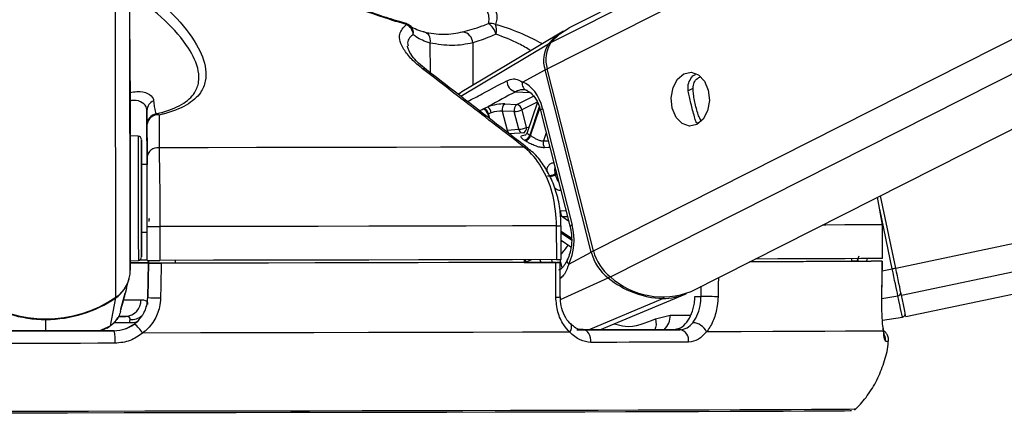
# Paper-space layout 'Surface Plate' of a CAD drawing. Header units: millimetres. Extents: x 2658 to 18042, y 1128 to 16227.
# Tile 17 of 64: x 6308 to 6483, y 5708 to 5779. Entities that reach past the tile are written whole.
import ezdxf

# ---------------------------------------------------------------- set-up
doc = ezdxf.new("R2010")
doc.units = ezdxf.units.MM
doc.layers.add('COMPONENT_GEOMETRY', color=7, linetype='Continuous')
doc.styles.add('SLDTEXTSTYLE1', font='TXT', dxfattribs={"width": 0.75})
doc.dimstyles.new('SLDDIMSTYLE0', dxfattribs={"dimtxt": 100, "dimasz": 6.604, "dimexe": 0, "dimexo": 0.0625, "dimgap": 25, "dimtad": 0, "dimtih": 1, "dimtoh": 1, "dimdec": 0, "dimlfac": 0.5, "dimrnd": 1e-09, "dimzin": 12, "dimdsep": 46, "dimtxsty": 'SLDTEXTSTYLE1', "dimsah": 1, "dimcen": 0.09, "dimadec": 0, "dimazin": 3, "dimtfac": 1, "dimtdec": 0, "dimtofl": 0, "dimtmove": 0, "dimatfit": 3, "dimfxl": 1, "dimfrac": 2, "dimtolj": 1, "dimtzin": 12, "dimarcsym": 0})

# ---------------------------------------------------------------- blocks, each defined once
blk = doc.blocks.new('_D_11')
at = {"layer": 'COMPONENT_GEOMETRY', "color": 7, "ltscale": 2}
for p, q in [((8881.73, 5900.55), (9410.21, 5900.55)), ((9403.86, 5900.55), (9403.86, 3746.68)), ((9403.86, 1434.05), (9403.86, 3587.93)), ((3885.31, 1434.05), (9410.21, 1434.05))]:
    blk.add_line(p, q, dxfattribs=at)
for points in [[(9403.86, 5900.55), (9402.84, 5893.95), (9404.88, 5893.95)], [(9403.86, 1434.05), (9404.88, 1440.65), (9402.84, 1440.65)]]:
    blk.add_solid(points, dxfattribs=at)
at = {"layer": 'COMPONENT_GEOMETRY', "color": 7, "ltscale": 2, "insert": (9256.08, 3716.83), "char_height": 100, "attachment_point": 1, "style": 'SLDTEXTSTYLE1'}
blk.add_mtext('2233', dxfattribs=at)

psp = doc.layouts.new('Surface Plate')

# ---------------------------------------------------------------- linework, layer by layer
at = {"color": 7, "linetype": 'Continuous', "lineweight": 25, "ltscale": 2}
for p, q in [((6327.5, 5767.87), (6327.32, 5900.55)), ((6649.4, 5900.55), (6405.52, 5777.28)), ((6427.18, 5730.45), (6763.7, 5900.55)), ((6465.36, 5725.99), (7294.29, 5900.55)), ((6376.55, 5778.03), (6375.36, 5778.39)), ((6404.52, 5776.71), (6387.14, 5766.34)), ((6397.23, 5767.65), (6401.24, 5769.8)), ((6409.45, 5737.45), (6401.24, 5769.8)), ((6409.85, 5737.67), (6401.64, 5770.01)), ((6327.5, 5767.87), (6327.55, 5734.24)), ((6399.87, 5764.08), (6398.06, 5758.66)), ((6330.51, 5762.58), (6330.52, 5752.99)), ((6390.35, 5762.94), (6391.05, 5763.25)), ((6391.69, 5762.19), (6391.2, 5762)), ((6393.64, 5762.47), (6394.49, 5759.09)), ((6395.78, 5762.39), (6393.64, 5762.47)), ((6394.06, 5763.75), (6396.21, 5763.66)), ((6396.58, 5759.26), (6395.78, 5762.39)), ((6397.12, 5762.72), (6397.91, 5759.59)), ((6400.43, 5762.6), (6405.7, 5741.88)), ((6400.8, 5762.96), (6406.06, 5742.24)), ((6330.52, 5754.23), (6330.51, 5760.04)), ((6394.49, 5759.09), (6396.58, 5759.26)), ((6397.67, 5758.64), (6394.91, 5758.43)), ((6328.95, 5758.02), (6327.52, 5758.09)), ((6330.52, 5752.99), (6329.52, 5752.99)), ((6461.16, 5742.31), (6460.32, 5747.21)), ((6463.54, 5734.61), (6460.83, 5747.46)), ((6330.55, 5735.97), (6330.54, 5741.97)), ((6332.81, 5741.97), (6332.82, 5735.97)), ((6403.31, 5736.1), (6403.3, 5742.1)), ((6404.1, 5736.11), (6404.09, 5742.11)), ((6461.17, 5736.31), (6461.16, 5742.31)), ((6461.16, 5742.31), (6461.18, 5742.31)), ((6461.19, 5736.31), (6461.18, 5742.31)), ((6329.54, 5740.99), (6330.54, 5740.99)), ((6404.09, 5739.56), (6405.84, 5738.39)), ((6327.55, 5735.88), (6328.98, 5735.96)), ((6330.76, 5735.97), (6330.76, 5735.5)), ((6330.76, 5735.49), (6330.76, 5735.97)), ((6335.55, 5735.98), (6335.55, 5735.48)), ((6397.51, 5736.1), (6397.51, 5735.6)), ((6405.44, 5735.31), (6409.45, 5737.45)), ((6455.71, 5736.3), (6455.7, 5735.8)), ((6461.19, 5736.31), (6461.17, 5736.31)), ((6330.76, 5735.51), (6330.66, 5729.36)), ((6330.66, 5729.36), (6330.76, 5735.47)), ((6330.76, 5735.51), (6330.76, 5735.5)), ((6335.14, 5735.49), (6330.76, 5735.49)), ((6330.76, 5735.47), (6330.76, 5735.49)), ((6335.14, 5735.49), (6335.14, 5735.48)), ((6335.14, 5735.48), (6335.14, 5735.49)), ((6397.51, 5735.61), (6403.34, 5735.61)), ((6398.71, 5735.6), (6397.51, 5735.6)), ((6403.94, 5729.47), (6403.93, 5735.61)), ((6455.7, 5735.81), (6459.16, 5735.81)), ((6456.99, 5735.8), (6455.7, 5735.8)), ((6461.07, 5729.64), (6461.16, 5735.81)), ((6326.88, 5730.97), (6327.32, 5732.64)), ((6326.88, 5730.97), (6326.7, 5730.32)), ((6324.05, 5724.36), (6324.96, 5729.32)), ((6325.94, 5727.55), (6326.65, 5730.15)), ((6330.66, 5729.37), (6330.66, 5729.36)), ((6410.99, 5723.63), (6426.13, 5729.99)), ((6427.86, 5729.57), (6428.96, 5729.57)), ((6461.06, 5729.64), (6461.07, 5729.64)), ((6325.8, 5726.89), (6325.9, 5727.27)), ((6325.89, 5727.38), (6325.95, 5727.55)), ((6325.97, 5727.61), (6325.98, 5727.66)), ((6325.42, 5726.01), (6326.75, 5726.01)), ((6327.43, 5724.86), (6327.5, 5725.45)), ((6420.85, 5725.59), (6423.48, 5726.22)), ((6461.18, 5725.34), (6464.73, 5725.89)), ((6322.23, 5723.46), (6323.41, 5723.99)), ((6323.43, 5723.95), (6324.06, 5724.42)), ((6425.2, 5723.66), (6424, 5723.66)), ((6324.67, 5723.46), (6324.67, 5723.46)), ((6406.88, 5723.62), (6408.08, 5723.62))]:
    psp.add_line(p, q, dxfattribs=at)
at = {"color": 8, "linetype": 'Continuous', "lineweight": 25, "ltscale": 2}
for p, q in [((6327.55, 5734.24), (6327.32, 5900.55)), ((6401.64, 5770.01), (6659.9, 5900.55)), ((6402.28, 5774.66), (6651.35, 5900.55)), ((6409.85, 5737.67), (6732.11, 5900.55)), ((6412.85, 5733.03), (6744.27, 5900.55)), ((6463.54, 5734.61), (7251.56, 5900.55)), ((6464.55, 5729.79), (7275.44, 5900.55)), ((6324.98, 5729.42), (6324.79, 5869.35)), ((6380.79, 5774.57), (6380.8, 5769.32)), ((6386.25, 5765.13), (6401.88, 5774.42)), ((6388.39, 5774.59), (6388.4, 5767.08)), ((6396.03, 5765.94), (6398.53, 5765.78)), ((6426.6, 5766.11), (6427.54, 5766.58)), ((6396.21, 5763.66), (6399.2, 5765.17)), ((6399.85, 5764.1), (6397.12, 5762.72)), ((6400.21, 5763.24), (6398.54, 5758.22)), ((6398.66, 5758.14), (6400.29, 5763.03)), ((6390.42, 5761.79), (6390.22, 5761.8)), ((6391.08, 5761.94), (6391.25, 5761.26)), ((6391.42, 5761.12), (6391.2, 5762)), ((6428.26, 5760.35), (6429.02, 5760.74)), ((6401.44, 5758.65), (6400.95, 5757.19)), ((6400.95, 5757.19), (6401.8, 5757.21)), ((6403.27, 5751.44), (6403.03, 5751.32)), ((6403.07, 5751.15), (6403.31, 5751.27)), ((6403.99, 5744.79), (6404.95, 5744.82)), ((6462.92, 5734.48), (6460.69, 5745.07)), ((6405.23, 5743.71), (6404.38, 5743.68)), ((6404.38, 5743.68), (6405.41, 5742.99)), ((6405.92, 5739.85), (6404.09, 5741.08)), ((6404.09, 5740.87), (6405.93, 5739.64)), ((6404.09, 5739.25), (6404.23, 5739.47)), ((6400.33, 5736.1), (6400.46, 5735.61)), ((6402.58, 5735.61), (6402.46, 5736.1)), ((6403.88, 5736.1), (6404.24, 5734.67)), ((6455.71, 5736.18), (6455.77, 5736.27)), ((6457.01, 5736.7), (6456.64, 5735.8)), ((6397.9, 5735.61), (6397.9, 5735.63)), ((6461.13, 5734.1), (6462.92, 5734.48)), ((6404.01, 5729.04), (6412.43, 5732.85)), ((6428.96, 5729.57), (6429, 5731.38)), ((6408.96, 5723.62), (6422.14, 5729.2)), ((6461.06, 5729.21), (6463.93, 5729.69)), ((6312.56, 5723.44), (6312.56, 5725.49)), ((6423.48, 5726.22), (6427.11, 5726.22)), ((6322, 5723.46), (6324.05, 5724.36)), ((6323.4, 5724.01), (6324.05, 5724.36)), ((6327.43, 5724.86), (6324.65, 5724.85))]:
    psp.add_line(p, q, dxfattribs=at)
at = {"color": 8, "linetype": 'Continuous', "lineweight": 25, "ltscale": 2, "flags": 128}
for points in [[(6376.55, 5778.03), (6376.55, 5778.03), (6376.57, 5778.02), (6376.58, 5777.99), (6376.59, 5777.96), (6376.6, 5777.91), (6376.6, 5777.86)], [(6400.8, 5762.96), (6400.64, 5762.86), (6400.52, 5762.77), (6400.45, 5762.68), (6400.43, 5762.61), (6400.43, 5762.6)], [(6397.91, 5759.59), (6398.24, 5759.63), (6398.39, 5759.64)], [(6328.95, 5758.02), (6328.95, 5758), (6328.95, 5757.47), (6328.95, 5756.21), (6328.95, 5754.33), (6328.96, 5751.95), (6328.96, 5749.23)], [(6402.11, 5756.01), (6401.79, 5756), (6401.15, 5755.98)], [(6328.96, 5749.23), (6328.96, 5746.36), (6328.97, 5743.53), (6328.97, 5740.94), (6328.97, 5738.76), (6328.98, 5737.14), (6328.98, 5736.19), (6328.98, 5735.96)], [(6406.06, 5742.24), (6405.9, 5742.15), (6405.78, 5742.05), (6405.71, 5741.97), (6405.69, 5741.89), (6405.7, 5741.88)], [(6461.16, 5742.31), (6459.55, 5742.3), (6457.34, 5742.28), (6454.52, 5742.27), (6451.12, 5742.25), (6450.51, 5742.25)], [(6405.44, 5735.31), (6405.3, 5735.49), (6405.21, 5735.66), (6405.16, 5735.82), (6405.16, 5735.97), (6405.19, 5736.04)], [(6432.04, 5732.91), (6432.02, 5731.68), (6431.97, 5729.5)], [(6324.94, 5729.39), (6324.96, 5729.34), (6324.96, 5729.32)], [(6326.38, 5728.97), (6327.46, 5728.97), (6328.56, 5728.97), (6329.45, 5728.97)], [(6312.56, 5725.58), (6312.56, 5725.57), (6312.56, 5725.52), (6312.56, 5725.49)], [(6420.85, 5725.59), (6420.94, 5725.05), (6420.95, 5724.54), (6420.88, 5724.07), (6420.74, 5723.65), (6420.74, 5723.65)], [(6328.61, 5724.99), (6328.04, 5724.87), (6327.43, 5724.86)], [(6405.63, 5723.21), (6405.8, 5723.54), (6405.91, 5723.85), (6405.96, 5724.14), (6405.94, 5724.39), (6405.85, 5724.6), (6405.78, 5724.68)]]:
    psp.add_lwpolyline(points, dxfattribs=at)
at = {"color": 7, "linetype": 'Continuous', "lineweight": 25, "ltscale": 2, "flags": 128}
for points in [[(6379.69, 5776.54), (6379.94, 5776.5), (6380.18, 5776.39), (6380.39, 5776.21), (6380.57, 5775.97), (6380.7, 5775.67), (6380.78, 5775.33), (6380.81, 5774.95), (6380.79, 5774.57)], [(6402.28, 5774.66), (6403.89, 5776.24), (6405.52, 5777.28)], [(6425.89, 5769.12), (6427.2, 5769.4), (6428.48, 5768.94), (6429.55, 5767.82), (6430.23, 5766.22), (6430.43, 5764.36), (6430.11, 5762.55), (6429.32, 5761.04), (6428.19, 5760.08), (6426.88, 5759.81), (6425.59, 5760.27), (6424.53, 5761.38), (6423.84, 5762.99), (6423.65, 5764.84), (6423.97, 5766.66), (6424.75, 5768.16), (6425.89, 5769.12)], [(6327.51, 5762.27), (6327.51, 5762.28), (6327.51, 5761.58), (6327.51, 5760.27), (6327.52, 5758.54), (6327.52, 5756.67), (6327.52, 5754.94), (6327.52, 5753.6), (6327.52, 5752.87), (6327.52, 5752.85), (6327.52, 5753.55), (6327.52, 5754.87), (6327.52, 5756.59), (6327.52, 5758.46), (6327.51, 5760.2), (6327.51, 5761.54), (6327.51, 5762.27)], [(6329.53, 5749.11), (6329.52, 5751.68), (6329.52, 5753.94), (6329.52, 5755.71), (6329.52, 5756.9), (6329.52, 5757.41), (6329.52, 5757.2), (6329.52, 5756.31), (6329.52, 5754.77), (6329.52, 5752.99)], [(6397.49, 5756.1), (6390.24, 5756.08), (6382.68, 5756.07), (6374.84, 5756.05), (6366.76, 5756.04), (6358.47, 5756.02), (6350, 5756.01), (6341.39, 5755.99), (6332.66, 5755.98)], [(6329.52, 5752.99), (6329.52, 5753.32), (6329.52, 5753.59), (6329.52, 5753.14), (6329.52, 5752.02), (6329.53, 5750.36), (6329.53, 5748.33)], [(6329.54, 5740.99), (6329.54, 5740.05), (6329.54, 5738.27), (6329.54, 5737.09), (6329.54, 5736.58), (6329.54, 5736.78), (6329.54, 5737.68), (6329.54, 5739.21), (6329.54, 5741.27), (6329.54, 5743.72), (6329.53, 5746.4), (6329.53, 5749.11)], [(6329.53, 5748.33), (6329.53, 5746.16), (6329.53, 5744.08), (6329.54, 5742.32), (6329.54, 5741.06), (6329.54, 5740.44), (6329.54, 5740.53), (6329.54, 5740.99)], [(6330.88, 5742.9), (6330.88, 5742.99), (6330.88, 5743.08), (6330.88, 5743.17), (6330.88, 5743.24), (6330.88, 5743.3), (6330.88, 5743.35), (6330.88, 5743.38), (6330.88, 5743.39), (6330.88, 5743.39), (6330.88, 5743.37), (6330.88, 5743.33), (6330.88, 5743.28), (6330.88, 5743.21)], [(6403.3, 5742.1), (6395.44, 5742.08), (6387.24, 5742.07), (6378.72, 5742.05), (6369.94, 5742.03), (6360.92, 5742.01), (6351.7, 5742), (6342.31, 5741.98), (6332.81, 5741.97)], [(6403.31, 5736.1), (6395.45, 5736.08), (6387.24, 5736.07), (6378.73, 5736.05), (6369.95, 5736.03), (6360.93, 5736.02), (6351.71, 5736), (6342.32, 5735.98), (6332.82, 5735.97)], [(6461.17, 5736.31), (6459.56, 5736.3), (6457.34, 5736.28), (6454.53, 5736.27), (6451.13, 5736.25), (6447.15, 5736.23), (6442.62, 5736.22), (6438.55, 5736.2)], [(6327.51, 5735.53), (6329.97, 5735.53), (6330.76, 5735.53)], [(6333.03, 5735.47), (6332.96, 5731.47), (6332.93, 5729.29)], [(6403.13, 5735.6), (6395.31, 5735.58), (6387.15, 5735.57), (6378.68, 5735.55), (6369.95, 5735.53), (6360.98, 5735.52), (6351.81, 5735.5), (6342.48, 5735.48), (6333.03, 5735.47)], [(6398.71, 5735.6), (6391.55, 5735.58), (6384.11, 5735.57), (6376.41, 5735.55), (6368.49, 5735.53), (6360.38, 5735.52), (6352.09, 5735.5), (6343.67, 5735.49), (6335.14, 5735.48)], [(6403.15, 5729.43), (6403.14, 5733.43), (6403.13, 5735.6)], [(6461.14, 5735.81), (6459.53, 5735.8), (6457.32, 5735.78), (6454.51, 5735.77), (6451.13, 5735.75), (6447.18, 5735.73), (6442.68, 5735.72), (6437.65, 5735.7), (6437.55, 5735.7)], [(6456.99, 5735.8), (6455.39, 5735.79), (6453.3, 5735.78), (6450.7, 5735.76), (6447.62, 5735.75), (6444.06, 5735.73), (6440.04, 5735.72), (6437.57, 5735.71)], [(6461.06, 5729.64), (6461.11, 5733.64), (6461.14, 5735.81)], [(6463.93, 5729.69), (6463.84, 5730.12), (6463.73, 5730.62), (6463.61, 5731.17), (6463.49, 5731.78), (6463.35, 5732.42), (6463.21, 5733.09), (6463.07, 5733.78), (6462.92, 5734.48)], [(6464.55, 5729.79), (6464.46, 5730.23), (6464.35, 5730.73), (6464.24, 5731.29), (6464.11, 5731.89), (6463.97, 5732.53), (6463.83, 5733.21), (6463.69, 5733.9), (6463.54, 5734.61)], [(6431.97, 5729.5), (6431.68, 5729.51), (6431.32, 5729.52), (6430.93, 5729.53), (6430.51, 5729.54), (6430.08, 5729.55), (6429.67, 5729.56), (6429.29, 5729.56), (6428.96, 5729.57)], [(6464.73, 5725.89), (6464.72, 5725.95), (6464.68, 5726.14), (6464.61, 5726.44), (6464.53, 5726.86), (6464.41, 5727.4), (6464.27, 5728.05), (6464.11, 5728.82), (6463.93, 5729.69)], [(6465.36, 5725.99), (6465.3, 5726.23), (6465.15, 5726.96), (6464.9, 5728.16), (6464.55, 5729.79)], [(6326.75, 5726.01), (6326.08, 5726.01), (6325.55, 5726.01)], [(6424, 5723.66), (6422.02, 5723.66), (6419.99, 5723.65), (6417.91, 5723.65), (6415.79, 5723.64), (6413.63, 5723.64), (6411.42, 5723.63), (6409.17, 5723.62), (6406.88, 5723.62)], [(6408.08, 5723.62), (6410.37, 5723.62), (6412.62, 5723.63), (6414.82, 5723.64), (6416.99, 5723.64), (6419.11, 5723.65), (6421.18, 5723.65), (6423.21, 5723.66), (6425.2, 5723.66)], [(6300.46, 5723.43), (6303.48, 5723.43), (6306.51, 5723.43), (6309.53, 5723.44), (6312.56, 5723.44), (6315.59, 5723.45), (6318.62, 5723.45), (6321.64, 5723.45), (6324.67, 5723.46)], [(6324.67, 5723.46), (6321.64, 5723.46), (6318.62, 5723.45), (6315.59, 5723.45), (6312.56, 5723.44), (6309.53, 5723.44), (6306.51, 5723.44), (6303.48, 5723.43), (6300.46, 5723.43)], [(6405.63, 5723.21), (6397.26, 5723.19), (6388.49, 5723.17), (6379.35, 5723.15), (6369.88, 5723.13), (6360.14, 5723.11), (6350.17, 5723.1), (6340.02, 5723.08), (6329.74, 5723.06)], [(6409.37, 5721.4), (6409.37, 5721.82), (6409.31, 5722.23), (6409.2, 5722.61), (6409.04, 5722.95), (6408.84, 5723.23), (6408.61, 5723.44), (6408.35, 5723.57), (6408.08, 5723.62)], [(6461.36, 5723.42), (6459.81, 5723.4), (6457.55, 5723.39), (6454.59, 5723.37), (6450.94, 5723.35), (6446.63, 5723.33), (6441.68, 5723.31), (6436.1, 5723.29), (6429.92, 5723.27)], [(6324.83, 5721.24), (6321.77, 5721.24), (6318.7, 5721.23), (6315.64, 5721.23), (6312.57, 5721.22), (6309.5, 5721.22), (6306.43, 5721.21), (6303.36, 5721.21), (6300.3, 5721.21)], [(6426.72, 5721.45), (6424.71, 5721.44), (6422.65, 5721.44), (6420.55, 5721.43), (6418.4, 5721.42), (6416.2, 5721.42), (6413.97, 5721.41), (6411.69, 5721.41), (6409.37, 5721.4)], [(6456.39, 5709.52), (6456.19, 5709.51), (6455.32, 5709.5), (6453.75, 5709.48), (6451.49, 5709.46), (6448.55, 5709.45), (6444.96, 5709.43), (6440.72, 5709.41), (6435.85, 5709.39), (6430.38, 5709.38), (6424.34, 5709.36), (6417.76, 5709.34), (6410.66, 5709.32), (6403.08, 5709.3), (6395.07, 5709.28), (6386.65, 5709.26), (6377.87, 5709.24), (6368.77, 5709.23), (6359.4, 5709.21), (6349.8, 5709.19), (6340.02, 5709.17), (6330.11, 5709.16), (6320.11, 5709.14), (6310.07, 5709.13), (6300.05, 5709.12)], [(6455.69, 5709.23), (6455.42, 5709.22), (6454.44, 5709.21), (6452.75, 5709.19), (6450.37, 5709.17), (6447.3, 5709.16), (6443.55, 5709.14), (6439.16, 5709.12), (6434.14, 5709.1), (6428.51, 5709.08), (6422.3, 5709.06), (6415.54, 5709.05), (6408.28, 5709.03), (6400.53, 5709.01), (6392.35, 5708.99), (6383.77, 5708.97), (6374.84, 5708.95), (6365.59, 5708.93), (6356.08, 5708.92), (6346.36, 5708.9), (6336.46, 5708.88), (6326.45, 5708.87), (6316.37, 5708.85), (6306.27, 5708.84)]]:
    psp.add_lwpolyline(points, dxfattribs=at)
at = {"color": 7, "linetype": 'Continuous', "lineweight": 25, "ltscale": 4}
for centre, radius, start, end in [((6375.99, 5776.11), 2, 49.5158, 73.7296), ((6391.62, 5776), 2.07, 66.6701, 101.9152), ((6389.62, 5775.55), 2.93, 11.7475, 57.4892), ((6390.02, 5776.95), 2.6, 341.9177, 21.2563), ((6375.63, 5775.87), 2.21, 6.1937, 64.0052), ((6386.35, 5774.55), 2.03, 1.0084, 81.2422), ((6409.73, 5768.03), 10.13, 120.9803, 140.8947), ((6406.27, 5771.46), 5.3, 146.0498, 198.228), ((6406.7, 5771.68), 5.33, 146.0448, 198.2343), ((6396.39, 5767.84), 1.93, 178.6033, 259.2446), ((6398.37, 5767.3), 1.19, 162.5024, 256.4984), ((6332.42, 5762.56), 1.91, 111.968, 179.3615), ((6389.88, 5761.7), 1.22, 11.1938, 72.8968), ((6390, 5761.77), 1.22, 11.1822, 73.0917), ((6390.13, 5761.97), 1.57, 8.1519, 54.314), ((6394.8, 5762.79), 1.2, 127.5447, 195.5591), ((6396.94, 5762.71), 1.2, 127.5441, 195.5593), ((6395.59, 5765.97), 3.58, 273.1298, 295.2709), ((6395.95, 5762.51), 1.19, 10.6232, 77.5273), ((6332.51, 5760.05), 2, 101.4222, 180.0644), ((6332.42, 5759.9), 1.91, 82.7081, 175.7168), ((6332.15, 5761.29), 0.712, 44.7208, 93.0469), ((6396.38, 5762.84), 3.59, 273.1366, 295.2545), ((6328.92, 5757.42), 0.6, 0.077, 87.077), ((6397.31, 5758.56), 1.27, 281.8103, 344.5825), ((6393.77, 5751.51), 6.93, 55.6847, 56.7591), ((6397.42, 5758.5), 1.29, 281.651, 343.7713), ((6394.18, 5751.58), 7.94, 55.7013, 56.7218), ((6402.25, 5756.78), 1.36, 162.6285, 215.9222), ((6332.42, 5754.08), 1.91, 82.9927, 175.7231), ((6401.5, 5754.48), 3.51, 273.1949, 295.8101), ((6388.72, 5747.6), 14.78, 13.8775, 14.5697), ((6405.19, 5744.58), 1.21, 170.4548, 228.3723), ((6331.6, 6212.07), 470.11, 269.8707, 270.1474), ((6418.1, 5739.71), 8.5, 193.9513, 231.8301), ((6328.94, 5736.56), 0.6, 273.077, 0.077), ((6329.38, 5616.71), 119.3, 89.4383, 90.0844), ((6331.59, 6180.35), 444.38, 269.8657, 270.1584), ((6403.32, 5828.47), 92.36, 269.9885, 270.4785), ((6417.66, 5739.49), 8.45, 193.9547, 231.8284), ((6321.71, 5734.25), 5.84, 304.1162, 359.8882), ((6328.35, 5358.89), 376.63, 89.6333, 90.1265), ((6321.68, 5734.15), 5.84, 304.2188, 345.0375), ((6422.79, 5745.69), 16.5, 231.1082, 267.7331), ((6422.11, 5743.39), 13.9, 228.2056, 291.3963), ((6312.53, 5747.7), 22.12, 235.8926, 304.2612), ((6312.51, 5747.52), 22.04, 235.8655, 270.1251), ((6312.55, 5747.52), 22.04, 270.0274, 304.2901), ((6326.59, 5728.87), 2.86, 273.2029, 1.9802), ((6332.89, 5765.16), 35.86, 266.4319, 270.0634), ((6422.19, 5739.46), 10.26, 269.7333, 293.8864), ((6463.89, 5730.25), 0.561, 274.2519, 5.3874), ((6464.64, 5726.49), 0.6, 278.9085, 11.8839), ((6323.76, 5719.21), 7.11, 32.779, 50.3669), ((6424.88, 5721.82), 1.87, 348.543, 80.3289), ((6427.38, 5722.1), 2.8, 24.7883, 87.6255), ((6317.69, 5721.82), 7.17, 355.3478, 13.2051)]:
    psp.add_arc(centre, radius, start, end, dxfattribs=at)
at = {"color": 8, "linetype": 'Continuous', "lineweight": 25, "ltscale": 4}
for centre, radius, start, end in [((6376.19, 5776.39), 1.66, 350.3623, 48.3423), ((6402.09, 5774.04), 0.432, 83.4802, 118.9272), ((6379.62, 5769.1), 0.906, 53.8179, 98.3711), ((6402.1, 5768.08), 1.92, 103.4141, 116.553), ((6395.35, 5759.26), 0.872, 191.4609, 251.5327), ((6397.42, 5759.43), 0.861, 191.2674, 253.4843), ((6397.05, 5759.42), 0.884, 294.7354, 11.3449), ((6397.61, 5755.22), 0.892, 52.2413, 97.3402), ((6401.54, 5754.49), 3.68, 279.1072, 294.6857), ((6403.44, 5804.61), 62.51, 269.8716, 270.5954), ((6396.17, 5744.56), 10.89, 316.6351, 327.5365), ((6396.35, 5735.21), 1.47, 15.3123, 36.8384), ((6396.46, 5735.25), 1.48, 14.7618, 34.5356), ((6410.9, 5734.12), 3.63, 106.51, 113.4458), ((6436.66, 5859.9), 128.15, 281.8234, 282.1057), ((6411.99, 5733.7), 0.96, 297.102, 321.7694), ((6403.33, 5733.59), 4.16, 267.5611, 278.4769), ((6421.95, 5729.61), 0.446, 294.8728, 330.1601), ((6327.66, 5728.58), 3.13, 267.088, 309.5585), ((6420.2, 5726.09), 3.28, 312.1875, 2.2967), ((6459.74, 5721.82), 2.01, 353.871, 25.7696), ((6461.78, 5727.69), 6.08, 269.5786, 274.3259)]:
    psp.add_arc(centre, radius, start, end, dxfattribs=at)
at = {"color": 7, "linetype": 'Continuous', "lineweight": 25, "ltscale": 4}
for centre, major_axis, ratio, start_param, end_param in [((6396.16, 5760.48), (-0.19, 7.38), 0.671997, 5.038349, 6.029015), ((6392.31, 5762.8), (2.74, 0.59), 0.273277, 0.818413, 1.988106), ((6392.51, 5761.86), (1.77, 0.34), 0.293277, 0.825533, 1.995227), ((6401.42, 5739.76), (-0.19, 7.38), 0.671997, 4.047683, 5.038349)]:
    psp.add_ellipse(centre, major_axis=major_axis, ratio=ratio, start_param=start_param, end_param=end_param, dxfattribs=at)
at = {"color": 8, "linetype": 'Continuous', "lineweight": 25, "ltscale": 4}
for centre, major_axis, ratio, start_param, end_param in [((6392.39, 5761.8), (1.77, 0.34), 0.293277, 2.811433, 3.159027), ((6451.44, 5738.37), (5.88, -4.46), 0.99993, 0.294746, 0.363002)]:
    psp.add_ellipse(centre, major_axis=major_axis, ratio=ratio, start_param=start_param, end_param=end_param, dxfattribs=at)
at = {"color": 7, "linetype": 'Continuous', "lineweight": 25, "ltscale": 2}
for points, knots in [([(6332.12, 5762), (6332.34, 5762.06), (6334.09, 5762.47), (6336.94, 5763.56), (6339.07, 5765.55), (6339.82, 5767.63), (6339.71, 5770.3), (6337.93, 5774.03), (6333.95, 5778.65), (6330.03, 5781.71), (6328.07, 5783.24)], [0, 0, 0, 0, 0.015688, 0.122159, 0.228397, 0.314286, 0.400448, 0.57252, 0.785983, 1, 1, 1, 1]), ([(6329.64, 5784.55), (6331.58, 5782.91), (6335.5, 5779.62), (6339.42, 5774.64), (6341.05, 5770.64), (6341.01, 5767.78), (6340.11, 5765.56), (6337.77, 5763.44), (6334.75, 5762.28), (6332.9, 5761.85), (6332.66, 5761.79)], [0, 0, 0, 0, 0.208235, 0.420981, 0.592266, 0.677743, 0.765864, 0.874571, 0.983939, 1, 1, 1, 1]), ([(6376.6, 5777.86), (6375.58, 5778.16), (6372.02, 5779.24), (6365.89, 5781.49), (6361.07, 5783.56), (6358.62, 5784.6)], [0, 0, 0, 0, 0.163712, 0.57562, 1, 1, 1, 1]), ([(6391.2, 5778.02), (6391.25, 5778.31), (6391.43, 5779.35), (6390.56, 5781.48), (6389.03, 5783.41), (6388.25, 5784.39)], [0, 0, 0, 0, 0.1618744, 0.5749158, 1, 1, 1, 1]), ([(6390.06, 5784.69), (6390.76, 5783.66), (6392.17, 5781.59), (6392.85, 5779.32), (6392.53, 5778.21), (6392.44, 5777.9)], [0, 0, 0, 0, 0.413472, 0.836283, 1, 1, 1, 1]), ([(6375.36, 5778.39), (6374.75, 5778.57), (6372.83, 5779.14), (6370.33, 5780), (6368.5, 5780.71), (6367.94, 5780.93)], [0, 0, 0, 0, 0.24277, 0.767892, 1, 1, 1, 1]), ([(6386.66, 5776.56), (6387.74, 5776.87), (6389.14, 5777.27), (6390.81, 5777.88), (6391.2, 5778.02)], [0, 0, 0, 0, 0.768403, 1, 1, 1, 1]), ([(6379.48, 5769.99), (6378.8, 5770.56), (6377.41, 5771.72), (6375.76, 5773.85), (6374.97, 5776.18), (6376.08, 5777.33), (6376.6, 5777.86)], [0, 0, 0, 0, 0.189739, 0.387182, 0.717516, 1, 1, 1, 1]), ([(6379.9, 5776.53), (6379.79, 5776.55), (6379.08, 5776.69), (6378.12, 5777.06), (6377.42, 5777.48), (6377.3, 5777.63), (6377.3, 5777.63)], [0, 0, 0, 0, 0.0889402, 0.5349824, 0.9974287, 1, 1, 1, 1]), ([(6379.69, 5776.54), (6380.88, 5776.34), (6383.3, 5775.94), (6385.53, 5776.35), (6386.66, 5776.56)], [0, 0, 0, 0, 0.492358, 1, 1, 1, 1]), ([(6392.49, 5776.15), (6392.14, 5776), (6390.64, 5775.34), (6389.37, 5774.91), (6388.39, 5774.59)], [0, 0, 0, 0, 0.231921, 1, 1, 1, 1]), ([(6380.79, 5774.57), (6379.88, 5774.89), (6378.69, 5775.31), (6377.99, 5775.96), (6377.83, 5776.11)], [0, 0, 0, 0, 0.768074, 1, 1, 1, 1]), ([(6388.39, 5774.59), (6387.19, 5774.37), (6384.76, 5773.92), (6382.13, 5774.35), (6380.79, 5774.57)], [0, 0, 0, 0, 0.492714, 1, 1, 1, 1]), ([(6380.18, 5769.83), (6379.68, 5770.23), (6378.59, 5771.1), (6377.5, 5772.38), (6376.89, 5773.45), (6376.81, 5773.98), (6376.82, 5774.05), (6376.82, 5774.05)], [0, 0, 0, 0, 0.220978, 0.4868, 0.741378, 0.990121, 1, 1, 1, 1]), ([(6397.49, 5756.1), (6396.67, 5756.74), (6392.52, 5759.94), (6386.52, 5764.58), (6381.34, 5768.56), (6379.48, 5769.99)], [0, 0, 0, 0, 0.138098, 0.690493, 1, 1, 1, 1]), ([(6398.14, 5755.93), (6393.94, 5759.18), (6387.95, 5763.82), (6381.95, 5768.44), (6380.15, 5769.83)], [0, 0, 0, 0, 0.700067, 1, 1, 1, 1]), ([(6394.46, 5767.89), (6394.85, 5768.04), (6395.38, 5768.24), (6396.28, 5768.15), (6396.81, 5767.87), (6397.23, 5767.65)], [0, 0, 0, 0, 0.417871, 0.554006, 1, 1, 1, 1]), ([(6426.68, 5766.03), (6426.65, 5766.43), (6426.59, 5767.24), (6427.12, 5768.29), (6427.62, 5768.91), (6427.96, 5769.02), (6427.97, 5769.03)], [0, 0, 0, 0, 0.329794, 0.659082, 0.998252, 1, 1, 1, 1]), ([(6427.54, 5766.58), (6427.58, 5766.91), (6427.67, 5767.57), (6428.19, 5768.28), (6428.66, 5768.48), (6428.85, 5768.57)], [0, 0, 0, 0, 0.377213, 0.753942, 1, 1, 1, 1]), ([(6387.19, 5766.34), (6387, 5766.24), (6386.52, 5766), (6386.08, 5765.66), (6385.82, 5765.46)], [0, 0, 0, 0, 0.389056, 1, 1, 1, 1]), ([(6396.03, 5765.94), (6394.43, 5765.08), (6392.77, 5764.18), (6391.11, 5763.28), (6391.05, 5763.25)], [0, 0, 0, 0, 0.961067, 1, 1, 1, 1]), ([(6398.09, 5766.13), (6397.79, 5766.22), (6397.09, 5766.41), (6396.41, 5766.11), (6396.03, 5765.94)], [0, 0, 0, 0, 0.429773, 1, 1, 1, 1]), ([(6397.87, 5766.18), (6398.02, 5766.12), (6398.44, 5765.94), (6399.21, 5765.26), (6399.99, 5764.05), (6400.3, 5763.04), (6400.43, 5762.6)], [0, 0, 0, 0, 0.1515446, 0.4464818, 0.7623848, 1, 1, 1, 1]), ([(6428.06, 5760.61), (6427.97, 5760.87), (6427.8, 5761.4), (6427.48, 5762.59), (6427.16, 5763.85), (6426.89, 5765.02), (6426.75, 5765.69), (6426.68, 5766.03)], [0, 0, 0, 0, 0.222081, 0.445766, 0.640145, 0.821661, 1, 1, 1, 1]), ([(6429.02, 5760.74), (6428.88, 5760.95), (6428.63, 5761.34), (6428.28, 5762.36), (6427.98, 5763.49), (6427.73, 5764.67), (6427.57, 5765.71), (6427.55, 5766.31), (6427.54, 5766.58)], [0, 0, 0, 0, 0.2046392, 0.3763333, 0.5488329, 0.70336, 0.8642793, 1, 1, 1, 1]), ([(6331.7, 5764.32), (6331.74, 5763.96), (6331.87, 5762.64), (6332.01, 5762.27), (6332.12, 5762)], [0, 0, 0, 0, 0.275195, 1, 1, 1, 1]), ([(6330.51, 5760.04), (6330.51, 5760.22), (6330.51, 5760.56), (6330.51, 5761.9), (6330.51, 5762.58)], [0, 0, 0, 0, 0.495632, 1, 1, 1, 1]), ([(6389.55, 5762.43), (6389.6, 5762.47), (6389.78, 5762.62), (6390.04, 5762.77), (6390.24, 5762.87)], [0, 0, 0, 0, 0.274403, 1, 1, 1, 1]), ([(6390.24, 5762.87), (6390.24, 5762.88), (6390.28, 5762.9), (6390.32, 5762.92), (6390.35, 5762.94)], [0, 0, 0, 0, 0.23691, 1, 1, 1, 1]), ([(6332.66, 5761.79), (6332.66, 5761.15), (6332.66, 5759.22), (6332.66, 5757.28), (6332.66, 5755.98)], [0, 0, 0, 0, 0.330983, 1, 1, 1, 1]), ([(6390.29, 5761.9), (6390.29, 5761.9), (6390.27, 5761.9), (6390.38, 5761.85), (6390.55, 5761.69), (6390.58, 5761.51), (6390.59, 5761.44)], [0, 0, 0, 0, 0.092708, 0.388702, 0.765467, 1, 1, 1, 1]), ([(6391.2, 5762), (6391.17, 5761.99), (6391.13, 5761.97), (6391.09, 5761.95), (6391.08, 5761.94)], [0, 0, 0, 0, 0.7630739, 1, 1, 1, 1]), ([(6428.26, 5760.35), (6428.2, 5760.39), (6428.11, 5760.46), (6428.07, 5760.57), (6428.06, 5760.61)], [0, 0, 0, 0, 0.570015, 1, 1, 1, 1]), ([(6398.05, 5758.67), (6398.01, 5758.56), (6397.92, 5758.37), (6397.74, 5758.23), (6397.65, 5758.19), (6397.66, 5758.2), (6397.67, 5758.2)], [0, 0, 0, 0, 0.345259, 0.660591, 0.908224, 1, 1, 1, 1]), ([(6397.57, 5757.31), (6397.48, 5757.38), (6397.21, 5757.56), (6396.95, 5757.82), (6396.93, 5758.04), (6397.18, 5758.19), (6397.56, 5758.23), (6397.75, 5758.26)], [0, 0, 0, 0, 0.116739, 0.333045, 0.551952, 0.773895, 1, 1, 1, 1]), ([(6401.15, 5755.98), (6401.02, 5755.99), (6400.66, 5755.99), (6399.96, 5756.14), (6399.11, 5756.45), (6398.3, 5756.85), (6397.88, 5757.11), (6397.68, 5757.24)], [0, 0, 0, 0, 0.119552, 0.34929, 0.573007, 0.788432, 1, 1, 1, 1]), ([(6398.66, 5758.14), (6398.8, 5758.05), (6399.08, 5757.86), (6399.61, 5757.56), (6400.17, 5757.31), (6400.63, 5757.19), (6400.87, 5757.19), (6400.95, 5757.19)], [0, 0, 0, 0, 0.219854, 0.440345, 0.663117, 0.885487, 1, 1, 1, 1]), ([(6332.66, 5755.98), (6332.68, 5754.95), (6332.73, 5752.9), (6332.79, 5748.16), (6332.8, 5744.32), (6332.81, 5742.25), (6332.81, 5741.97)], [0, 0, 0, 0, 0.317085, 0.634487, 0.949897, 1, 1, 1, 1]), ([(6403.3, 5742.1), (6403.17, 5743.89), (6402.92, 5747.46), (6401.01, 5752.21), (6398.97, 5754.88), (6397.69, 5755.94), (6397.49, 5756.1)], [0, 0, 0, 0, 0.313655, 0.627144, 0.941615, 1, 1, 1, 1]), ([(6404.06, 5742.11), (6404.04, 5743.01), (6403.99, 5744.97), (6403.35, 5747.9), (6402.28, 5750.78), (6400.77, 5753.29), (6399.35, 5755.03), (6398.36, 5755.69), (6398.11, 5755.87)], [0, 0, 0, 0, 0.163106, 0.3541, 0.546062, 0.739644, 0.933211, 1, 1, 1, 1]), ([(6330.54, 5741.97), (6330.54, 5742.22), (6330.54, 5744.03), (6330.53, 5747.39), (6330.52, 5751.53), (6330.52, 5753.33), (6330.52, 5754.23)], [0, 0, 0, 0, 0.050073, 0.365308, 0.682707, 1, 1, 1, 1]), ([(6405.7, 5741.88), (6405.76, 5741.58), (6405.96, 5740.67), (6406.01, 5739.06), (6405.74, 5737.34), (6405.36, 5736.44), (6405.19, 5736.05)], [0, 0, 0, 0, 0.154013, 0.4596, 0.765736, 1, 1, 1, 1]), ([(6405.19, 5736.06), (6405.16, 5735.98), (6404.93, 5735.51), (6404.47, 5734.84), (6404.03, 5734.34), (6403.69, 5734.26), (6403.61, 5734.24)], [0, 0, 0, 0, 0.068752, 0.457518, 0.874156, 1, 1, 1, 1]), ([(6330.76, 5735.47), (6330.78, 5735.47), (6330.82, 5735.47), (6331.17, 5735.47), (6331.67, 5735.47), (6332.32, 5735.47), (6332.79, 5735.47), (6333.03, 5735.47)], [0, 0, 0, 0, 0.19754, 0.395097, 0.592685, 0.790281, 1, 1, 1, 1]), ([(6403.13, 5735.6), (6403.3, 5735.6), (6403.63, 5735.6), (6403.9, 5735.6), (6403.96, 5735.61), (6403.79, 5735.61), (6403.49, 5735.61), (6403.34, 5735.61)], [0, 0, 0, 0, 0.197553, 0.395126, 0.592681, 0.790306, 1, 1, 1, 1]), ([(6461.14, 5735.81), (6461.15, 5735.81), (6461.17, 5735.81), (6460.91, 5735.81), (6460.47, 5735.81), (6459.86, 5735.81), (6459.4, 5735.81), (6459.16, 5735.81)], [0, 0, 0, 0, 0.197551, 0.395119, 0.592699, 0.790302, 1, 1, 1, 1]), ([(6324.67, 5723.46), (6325.34, 5723.53), (6326.7, 5723.66), (6328.5, 5724.71), (6329.85, 5726.24), (6330.55, 5727.9), (6330.63, 5728.97), (6330.66, 5729.37)], [0, 0, 0, 0, 0.218188, 0.436391, 0.654376, 0.87126, 1, 1, 1, 1]), ([(6326.7, 5730.32), (6326.57, 5729.84), (6326.3, 5728.86), (6326.03, 5727.88), (6325.89, 5727.38)], [0, 0, 0, 0, 0.493259, 1, 1, 1, 1]), ([(6328.3, 5724.69), (6328.34, 5724.72), (6328.91, 5725.17), (6329.85, 5726.24), (6330.55, 5727.89), (6330.63, 5728.97), (6330.66, 5729.36)], [0, 0, 0, 0, 0.02952, 0.405541, 0.779024, 1, 1, 1, 1]), ([(6329.45, 5728.97), (6329.61, 5728.96), (6330.23, 5728.93), (6330.61, 5728.66), (6330.63, 5728.27), (6330.64, 5728.19)], [0, 0, 0, 0, 0.213149, 0.833706, 1, 1, 1, 1]), ([(6332.93, 5729.29), (6332.89, 5728.76), (6332.78, 5727.33), (6331.84, 5725.13), (6330.57, 5723.7), (6329.8, 5723.11), (6329.74, 5723.06)], [0, 0, 0, 0, 0.220492, 0.5936612, 0.9703555, 1, 1, 1, 1]), ([(6405.63, 5723.21), (6405.26, 5723.62), (6404.37, 5724.61), (6403.38, 5726.76), (6403.23, 5728.54), (6403.15, 5729.43)], [0, 0, 0, 0, 0.260361, 0.630691, 1, 1, 1, 1]), ([(6405.79, 5724.69), (6405.74, 5724.73), (6405.32, 5725.1), (6404.66, 5726.12), (6404.04, 5727.76), (6403.99, 5728.94), (6403.97, 5729.47)], [0, 0, 0, 0, 0.047756, 0.384097, 0.721091, 1, 1, 1, 1]), ([(6424, 5723.66), (6424.43, 5723.73), (6425.31, 5723.87), (6426.46, 5724.91), (6427.33, 5726.45), (6427.78, 5728.1), (6427.84, 5729.17), (6427.86, 5729.57)], [0, 0, 0, 0, 0.218204, 0.436391, 0.654379, 0.871261, 1, 1, 1, 1]), ([(6427.5, 5724.9), (6427.52, 5724.93), (6427.87, 5725.38), (6428.44, 5726.45), (6428.87, 5728.1), (6428.94, 5729.17), (6428.96, 5729.57)], [0, 0, 0, 0, 0.0295552, 0.4055509, 0.7790196, 1, 1, 1, 1]), ([(6431.97, 5729.5), (6431.94, 5728.97), (6431.85, 5727.54), (6431.25, 5725.34), (6430.45, 5723.91), (6429.96, 5723.32), (6429.92, 5723.27)], [0, 0, 0, 0, 0.220485, 0.59365, 0.970336, 1, 1, 1, 1]), ([(6461.36, 5723.42), (6461.31, 5723.83), (6461.19, 5724.82), (6461.06, 5726.97), (6461.06, 5728.75), (6461.06, 5729.64)], [0, 0, 0, 0, 0.2603602, 0.6306917, 1, 1, 1, 1]), ([(6325.9, 5727.24), (6325.91, 5727.29), (6325.93, 5727.37), (6325.95, 5727.48), (6325.96, 5727.57), (6325.96, 5727.62), (6325.96, 5727.64)], [0, 0, 0, 0, 0.197902, 0.405154, 0.684313, 1, 1, 1, 1]), ([(6324.41, 5724.69), (6324.5, 5724.74), (6324.83, 5724.98), (6325.17, 5725.41), (6325.32, 5725.79), (6325.36, 5725.88)], [0, 0, 0, 0, 0.204347, 0.810243, 1, 1, 1, 1]), ([(6327.5, 5725.45), (6327.5, 5725.51), (6327.52, 5725.74), (6327.36, 5725.91), (6327.04, 5726), (6326.86, 5726.01), (6326.75, 5726.01)], [0, 0, 0, 0, 0.167618, 0.639678, 0.784662, 1, 1, 1, 1]), ([(6324.67, 5723.46), (6325.35, 5723.52), (6326.66, 5723.64), (6327.77, 5724.35), (6328.3, 5724.69)], [0, 0, 0, 0, 0.51951, 1, 1, 1, 1]), ([(6408.03, 5723.69), (6407.86, 5723.67), (6407.34, 5723.63), (6406.6, 5723.95), (6406.02, 5724.51), (6405.79, 5724.73)], [0, 0, 0, 0, 0.223883, 0.701432, 1, 1, 1, 1]), ([(6425.2, 5723.66), (6425.63, 5723.72), (6426.47, 5723.84), (6427.16, 5724.55), (6427.5, 5724.9)], [0, 0, 0, 0, 0.519554, 1, 1, 1, 1]), ([(6461.52, 5722.63), (6461.52, 5722.63), (6461.51, 5722.64), (6461.45, 5723.02), (6461.38, 5723.52), (6461.32, 5723.95), (6461.31, 5724.02)], [0, 0, 0, 0, 0.147577, 0.450598, 0.913131, 1, 1, 1, 1]), ([(6329.74, 5723.06), (6329.03, 5722.56), (6327.55, 5721.51), (6325.76, 5721.33), (6324.83, 5721.24)], [0, 0, 0, 0, 0.485353, 1, 1, 1, 1]), ([(6409.37, 5721.4), (6408.72, 5721.48), (6407.36, 5721.64), (6406.22, 5722.67), (6405.63, 5723.21)], [0, 0, 0, 0, 0.475877, 1, 1, 1, 1]), ([(6429.92, 5723.27), (6429.46, 5722.77), (6428.5, 5721.72), (6427.32, 5721.54), (6426.72, 5721.45)], [0, 0, 0, 0, 0.4853481, 1, 1, 1, 1]), ([(6462.2, 5721.56), (6462.22, 5721.63), (6462.3, 5721.95), (6462.17, 5722.5), (6461.87, 5723.04), (6461.58, 5723.36), (6461.4, 5723.47), (6461.35, 5723.49)], [0, 0, 0, 0, 0.096399, 0.438257, 0.704225, 0.926089, 1, 1, 1, 1]), ([(6461.73, 5721.61), (6461.67, 5721.68), (6461.54, 5721.85), (6461.42, 5722.88), (6461.36, 5723.42)], [0, 0, 0, 0, 0.4758684, 1, 1, 1, 1]), ([(6456.19, 5709.38), (6456.36, 5709.53), (6457.33, 5710.37), (6458.79, 5712.27), (6460.47, 5715.05), (6461.6, 5718.16), (6462.2, 5720.39), (6462.22, 5721.56), (6462.22, 5721.62)], [0, 0, 0, 0, 0.049796, 0.2757602, 0.5095623, 0.747885, 0.9886298, 1, 1, 1, 1])]:
    psp.add_open_spline(points, degree=3, knots=knots, dxfattribs=at)
at = {"color": 8, "linetype": 'Continuous', "lineweight": 25, "ltscale": 2}
for points, knots in [([(6392.44, 5777.9), (6392.58, 5777.86), (6394.13, 5777.42), (6397.05, 5776.4), (6399.61, 5775.07), (6400.77, 5774.47)], [0, 0, 0, 0, 0.048971, 0.570385, 1, 1, 1, 1]), ([(6398.7, 5773.24), (6398, 5773.66), (6396.01, 5774.86), (6393.88, 5775.64), (6392.49, 5776.15)], [0, 0, 0, 0, 0.34968, 1, 1, 1, 1]), ([(6377.83, 5776.11), (6377.78, 5776.07), (6377.21, 5775.62), (6376.66, 5774.99), (6376.89, 5774.18), (6376.92, 5774.08)], [0, 0, 0, 0, 0.074648, 0.877123, 1, 1, 1, 1]), ([(6387.47, 5764.18), (6388.34, 5764.64), (6390.67, 5765.87), (6393, 5767.11), (6394.46, 5767.89)], [0, 0, 0, 0, 0.3724049, 1, 1, 1, 1]), ([(6327.47, 5765.78), (6327.9, 5765.86), (6329.28, 5766.12), (6330.75, 5765.67), (6331.58, 5764.97), (6331.68, 5764.46), (6331.7, 5764.32)], [0, 0, 0, 0, 0.1581737, 0.5111883, 0.8711291, 1, 1, 1, 1]), ([(6387.14, 5766.33), (6387.11, 5766.32), (6386.64, 5766.09), (6386.24, 5765.74), (6385.87, 5765.42)], [0, 0, 0, 0, 0.0751786, 1, 1, 1, 1]), ([(6330.51, 5762.58), (6330.5, 5762.72), (6330.46, 5763.26), (6329.81, 5764.02), (6328.67, 5764.5), (6327.68, 5764.33), (6327.48, 5764.29)], [0, 0, 0, 0, 0.141682, 0.531209, 0.904304, 1, 1, 1, 1]), ([(6398.07, 5758.66), (6398.07, 5758.62), (6398.08, 5758.55), (6398.28, 5758.39), (6398.47, 5758.26), (6398.54, 5758.22)], [0, 0, 0, 0, 0.375106, 0.779815, 1, 1, 1, 1]), ([(6401.61, 5751.73), (6401.61, 5751.88), (6401.59, 5752.29), (6401.8, 5752.8), (6402.21, 5753.22), (6402.63, 5753.3), (6402.84, 5753.34)], [0, 0, 0, 0, 0.159551, 0.435373, 0.715036, 1, 1, 1, 1]), ([(6403.01, 5752.44), (6402.98, 5752.35), (6402.91, 5752.12), (6402.94, 5751.72), (6403.01, 5751.42), (6403.03, 5751.32)], [0, 0, 0, 0, 0.314419, 0.758465, 1, 1, 1, 1]), ([(6403.07, 5751.15), (6403.13, 5750.96), (6403.25, 5750.58), (6403.45, 5750.15), (6403.61, 5749.99), (6403.65, 5749.95)], [0, 0, 0, 0, 0.437618, 0.876523, 1, 1, 1, 1]), ([(6404.11, 5748.34), (6403.99, 5748.36), (6403.64, 5748.4), (6403.21, 5748.57), (6402.96, 5748.83), (6402.9, 5748.88)], [0, 0, 0, 0, 0.2886501, 0.843402, 1, 1, 1, 1]), ([(6398.88, 5736.09), (6398.8, 5736.06), (6398.54, 5735.95), (6398.19, 5735.78), (6397.97, 5735.67), (6397.9, 5735.63)], [0, 0, 0, 0, 0.212005, 0.722368, 1, 1, 1, 1]), ([(6456.65, 5735.81), (6456.72, 5735.9), (6456.83, 5736.04), (6456.86, 5736.21), (6456.87, 5736.28)], [0, 0, 0, 0, 0.608672, 1, 1, 1, 1]), ([(6405.44, 5735.31), (6405.19, 5734.56), (6404.82, 5733.49), (6404.14, 5732.93), (6403.93, 5732.76)], [0, 0, 0, 0, 0.6968034, 1, 1, 1, 1]), ([(6325.89, 5727.38), (6325.87, 5727.2), (6325.85, 5727.01), (6325.89, 5727.25), (6325.89, 5727.27)], [0, 0, 0, 0, 0.9015817, 1, 1, 1, 1]), ([(6325.8, 5726.89), (6325.8, 5726.89), (6325.74, 5726.57), (6325.45, 5725.92), (6324.88, 5725.03), (6324.32, 5724.58), (6324.05, 5724.36)], [0, 0, 0, 0, 0.002709, 0.316474, 0.669633, 1, 1, 1, 1]), ([(6413.58, 5724.72), (6414.21, 5724.53), (6416.62, 5723.81), (6419.05, 5724.83), (6420.85, 5725.59)], [0, 0, 0, 0, 0.25787, 1, 1, 1, 1])]:
    psp.add_open_spline(points, degree=3, knots=knots, dxfattribs=at)

# ---------------------------------------------------------------- dimensions: what is measured, and where the dimension line sits
at = {"layer": 'COMPONENT_GEOMETRY', "color": 7, "ltscale": 2}
dim = psp.add_linear_dim(base=(9403.86, 1434.05), p1=(8879.19, 5900.55), p2=(3882.77, 1434.05), angle=90, dimstyle='SLDDIMSTYLE0', dxfattribs=at)
dim.commit()
dim.dimension.update_dxf_attribs({"geometry": '_D_11', "text_midpoint": (9403.86, 3667.3), "dimtype": 160})

doc.saveas('drawing.dxf')
